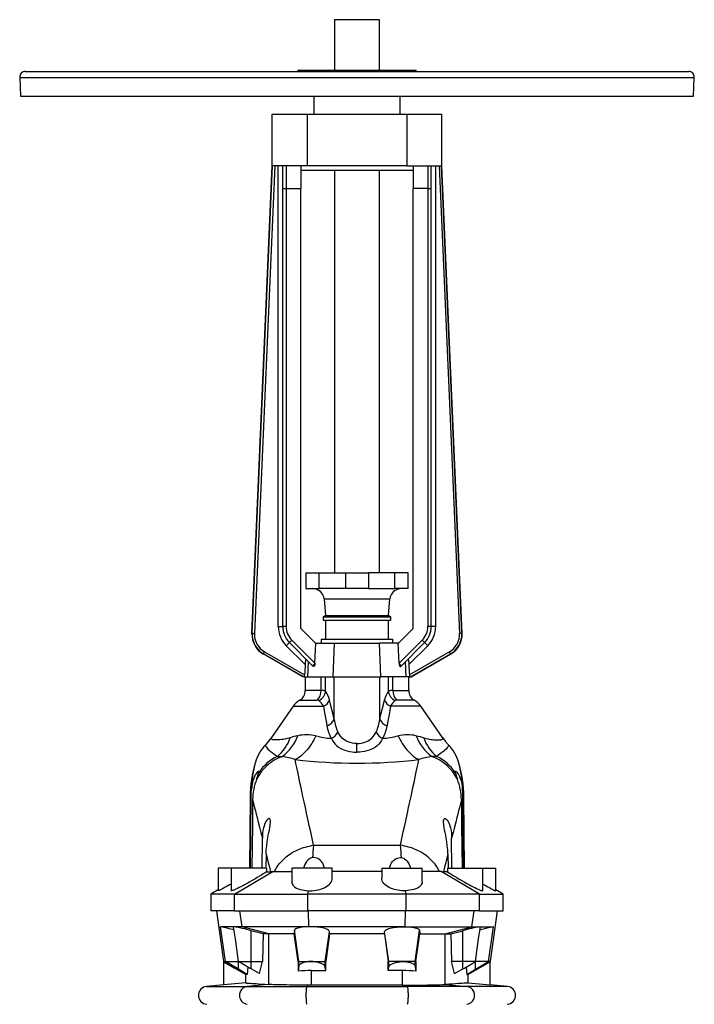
# Model space of a CAD drawing. Extents: x -10 to 1836, y -133 to 2090.
# Tile 4 of 5: x -10 to 590, y 1215 to 2090. Entities that reach past the tile are written whole.
import ezdxf

# ---------------------------------------------------------------- set-up
doc = ezdxf.new("R2010")
doc.units = 0
doc.layers.get('0').update_dxf_attribs({"linetype": 'CONTINUOUS'})

msp = doc.modelspace()

# ---------------------------------------------------------------- linework, layer by layer
at = {"color": 7, "linetype": 'CONTINUOUS'}
for p, q in [((270.08, 2090.31), (270.08, 2045.31)), ((290.08, 2090.31), (270.08, 2090.31)), ((310.08, 2090.31), (290.08, 2090.31)), ((310.08, 2045.31), (310.08, 2090.31)), ((-9.91, 2039.05), (-9.04, 2022.31)), ((-9.91, 2039.05), (20.4, 2039.05)), ((-4.92, 2044.31), (24.89, 2044.31)), ((20.4, 2039.05), (590.07, 2039.05)), ((24.89, 2044.31), (585.08, 2044.31)), ((237.58, 2045.31), (237.58, 2044.31)), ((237.58, 2045.31), (313.08, 2045.31)), ((313.08, 2045.31), (342.58, 2045.31)), ((342.58, 2044.31), (342.58, 2045.31)), ((589.2, 2022.31), (590.07, 2039.05)), ((-9.04, 2022.31), (21.19, 2022.31)), ((21.19, 2022.31), (589.2, 2022.31)), ((251.58, 2022.31), (251.58, 2006.31)), ((328.58, 2006.31), (328.58, 2022.31)), ((214.58, 1960.31), (214.58, 2006.31)), ((214.58, 2006.31), (245.85, 2006.31)), ((245.85, 2006.31), (245.85, 1960.31)), ((245.85, 2006.31), (334.31, 2006.31)), ((334.31, 2006.31), (334.31, 1960.31)), ((334.31, 2006.31), (365.58, 2006.31)), ((365.58, 1960.31), (365.58, 2006.31)), ((196.63, 1544.9), (214.77, 1960.31)), ((196.88, 1545.04), (215.01, 1960.31)), ((217.01, 1960.31), (198.88, 1544.95)), ((245.85, 1960.31), (214.58, 1960.31)), ((220.08, 1550.97), (220.08, 1960.31)), ((224.08, 1940.53), (224.08, 1960.31)), ((227.08, 1960.31), (227.08, 1940.31)), ((240.08, 1960.31), (240.08, 1940.31)), ((334.31, 1960.31), (245.85, 1960.31)), ((334.31, 1960.31), (365.58, 1960.31)), ((340.08, 1960.31), (340.08, 1940.31)), ((353.08, 1960.31), (353.08, 1940.31)), ((356.08, 1940.53), (356.08, 1960.31)), ((360.08, 1550.97), (360.08, 1960.31)), ((363.15, 1960.31), (381.28, 1544.95)), ((383.28, 1545.04), (365.15, 1960.31)), ((383.53, 1544.9), (365.4, 1960.31)), ((340.08, 1956.31), (240.08, 1956.31)), ((270.08, 1956.31), (270.08, 1598.71)), ((310.08, 1598.71), (310.08, 1956.31)), ((224.08, 1550.97), (224.08, 1940.53)), ((227.08, 1940.31), (240.08, 1940.31)), ((227.08, 1940.31), (227.08, 1550.97)), ((240.08, 1549.31), (240.08, 1940.31)), ((353.08, 1940.31), (340.08, 1940.31)), ((340.08, 1549.31), (340.08, 1940.31)), ((353.08, 1940.31), (353.08, 1550.97)), ((356.08, 1550.97), (356.08, 1940.53)), ((244.58, 1598.71), (244.58, 1584.71)), ((244.58, 1598.71), (256.32, 1598.71)), ((256.32, 1584.71), (256.32, 1598.71)), ((256.32, 1598.71), (279.77, 1598.71)), ((279.77, 1598.71), (279.77, 1584.71)), ((279.77, 1598.71), (300.39, 1598.71)), ((300.39, 1598.71), (300.39, 1584.71)), ((323.84, 1598.71), (300.39, 1598.71)), ((323.84, 1584.71), (323.84, 1598.71)), ((335.58, 1598.71), (323.84, 1598.71)), ((335.58, 1584.71), (335.58, 1598.71)), ((244.58, 1584.71), (256.32, 1584.71)), ((279.77, 1584.71), (256.32, 1584.71)), ((300.39, 1584.71), (279.77, 1584.71)), ((300.39, 1584.71), (323.84, 1584.71)), ((335.58, 1584.71), (323.84, 1584.71)), ((260.78, 1575.58), (262.08, 1560.71)), ((260.78, 1575.58), (319.38, 1575.58)), ((318.08, 1560.71), (319.38, 1575.58)), ((262.08, 1560.71), (260.08, 1559.55)), ((260.08, 1559.55), (260.08, 1556.81)), ((260.08, 1559.55), (290.08, 1559.55)), ((262.08, 1560.71), (290.08, 1560.71)), ((290.08, 1560.71), (318.08, 1560.71)), ((290.08, 1559.55), (320.08, 1559.55)), ((320.08, 1559.55), (318.08, 1560.71)), ((320.08, 1556.81), (320.08, 1559.55)), ((220.08, 1550.97), (224.08, 1550.97)), ((253.08, 1536.31), (240.08, 1549.31)), ((260.08, 1556.81), (290.08, 1556.81)), ((262.13, 1556.81), (262.13, 1539.81)), ((290.08, 1556.81), (320.08, 1556.81)), ((318.03, 1539.81), (318.03, 1556.81)), ((327.08, 1536.31), (340.08, 1549.31)), ((360.08, 1550.97), (356.08, 1550.97)), ((196.63, 1544.9), (196.88, 1545.04)), ((383.53, 1544.9), (383.28, 1545.04)), ((243.92, 1517.18), (227.11, 1534)), ((250.55, 1516.21), (229.94, 1536.83)), ((232.06, 1538.95), (252.6, 1518.41)), ((252.6, 1518.41), (253.43, 1536.31)), ((253.43, 1536.31), (253.08, 1536.31)), ((253.43, 1536.31), (270.1, 1536.31)), ((258.08, 1539.81), (258.08, 1536.31)), ((258.08, 1539.81), (290.08, 1539.81)), ((268.89, 1506.31), (270.1, 1536.31)), ((270.1, 1536.31), (310.06, 1536.31)), ((290.08, 1539.81), (322.08, 1539.81)), ((326.73, 1536.31), (310.06, 1536.31)), ((311.27, 1506.31), (310.06, 1536.31)), ((322.08, 1536.31), (322.08, 1539.81)), ((327.56, 1518.41), (326.73, 1536.31)), ((326.73, 1536.31), (327.08, 1536.31)), ((348.1, 1538.95), (327.56, 1518.41)), ((329.61, 1516.21), (350.22, 1536.83)), ((336.24, 1517.18), (353.05, 1534)), ((206.86, 1526.86), (206.6, 1526.72)), ((241.95, 1506.31), (206.6, 1526.72)), ((242.45, 1506.31), (206.86, 1526.86)), ((207.86, 1528.59), (243.52, 1508)), ((372.3, 1528.59), (336.64, 1508)), ((337.72, 1506.31), (373.3, 1526.86)), ((338.21, 1506.31), (373.56, 1526.72)), ((373.3, 1526.86), (373.56, 1526.72)), ((246.32, 1506.31), (246.87, 1519.9)), ((333.84, 1506.31), (333.29, 1519.9)), ((242.45, 1506.31), (241.95, 1506.31)), ((243.3, 1506.31), (242.45, 1506.31)), ((243.3, 1506.31), (246.32, 1506.31)), ((244.08, 1506.31), (244.08, 1494.2)), ((246.32, 1506.31), (268.89, 1506.31)), ((258.11, 1494.2), (258.11, 1506.31)), ((262.17, 1493.72), (262.17, 1506.31)), ((268.89, 1506.31), (311.27, 1506.31)), ((269.8, 1468.5), (269.8, 1506.31)), ((310.36, 1468.5), (310.36, 1506.31)), ((333.84, 1506.31), (311.27, 1506.31)), ((317.99, 1493.72), (317.99, 1506.31)), ((322.05, 1494.2), (322.05, 1506.31)), ((336.86, 1506.31), (333.84, 1506.31)), ((336.08, 1494.2), (336.08, 1506.31)), ((336.86, 1506.31), (337.72, 1506.31)), ((337.72, 1506.31), (338.21, 1506.31)), ((258.11, 1494.2), (244.08, 1494.2)), ((322.05, 1494.2), (336.08, 1494.2)), ((233.41, 1480.21), (213.93, 1452.39)), ((233.41, 1480.21), (260.19, 1480.21)), ((239.22, 1485.61), (254.73, 1485.61)), ((346.75, 1480.21), (319.97, 1480.21)), ((340.95, 1485.61), (325.44, 1485.61)), ((366.23, 1452.39), (346.75, 1480.21)), ((290.08, 1439.41), (290.08, 1447.1)), ((194.96, 1399.27), (194.41, 1336.31)), ((194.96, 1399.27), (195.92, 1399.27)), ((195.44, 1336.31), (195.92, 1399.27)), ((384.72, 1336.31), (384.24, 1399.27)), ((385.2, 1399.27), (384.24, 1399.27)), ((385.75, 1336.31), (385.2, 1399.27)), ((205.77, 1336.31), (205.89, 1362.87)), ((251.44, 1356.65), (328.72, 1356.65)), ((374.39, 1336.31), (374.27, 1362.87)), ((209.3, 1349.19), (209.13, 1336.31)), ((370.86, 1349.19), (371.03, 1336.31)), ((166.58, 1336.31), (166.58, 1316.15)), ((178.08, 1336.31), (166.58, 1336.31)), ((178.08, 1336.31), (178.08, 1316.26)), ((209.57, 1336.31), (178.08, 1336.31)), ((181.1, 1313.31), (215.15, 1333.33)), ((209.57, 1336.31), (209.54, 1333.12)), ((209.54, 1333.12), (213.16, 1333.12)), ((232.08, 1336.31), (232.08, 1324.16)), ((268.08, 1336.31), (232.08, 1336.31)), ((268.08, 1327.41), (268.08, 1336.31)), ((312.08, 1333.47), (268.08, 1333.47)), ((312.08, 1336.31), (312.08, 1327.41)), ((312.08, 1336.31), (348.08, 1336.31)), ((348.08, 1324.16), (348.08, 1336.31)), ((399.06, 1313.31), (365.01, 1333.33)), ((370.62, 1333.12), (367, 1333.12)), ((370.59, 1336.31), (370.62, 1333.12)), ((370.59, 1336.31), (402.08, 1336.31)), ((402.08, 1316.26), (402.08, 1336.31)), ((402.08, 1336.31), (413.58, 1336.31)), ((413.58, 1316.15), (413.58, 1336.31)), ((166.58, 1317.06), (160.08, 1313.31)), ((160.08, 1313.31), (160.08, 1298.31)), ((181.1, 1313.31), (160.08, 1313.31)), ((181.1, 1313.31), (246.5, 1313.31)), ((181.1, 1298.31), (181.1, 1313.31)), ((246.5, 1313.31), (247.01, 1316.28)), ((333.66, 1313.31), (246.5, 1313.31)), ((246.5, 1298.31), (246.5, 1313.31)), ((333.66, 1313.31), (333.15, 1316.28)), ((399.06, 1313.31), (333.66, 1313.31)), ((333.66, 1298.31), (333.66, 1313.31)), ((399.06, 1313.31), (420.08, 1313.31)), ((399.06, 1298.31), (399.06, 1313.31)), ((420.08, 1313.31), (413.58, 1317.06)), ((420.08, 1298.31), (420.08, 1313.31)), ((181.1, 1298.31), (160.08, 1298.31)), ((165.08, 1298.31), (171.4, 1253.31)), ((181.1, 1298.31), (246.5, 1298.31)), ((187.94, 1284.31), (186.01, 1298.31)), ((333.66, 1298.31), (246.5, 1298.31)), ((247.19, 1284.31), (246.99, 1298.31)), ((332.98, 1284.31), (333.17, 1298.31)), ((399.06, 1298.31), (333.66, 1298.31)), ((392.22, 1284.31), (394.15, 1298.31)), ((399.06, 1298.31), (420.08, 1298.31)), ((408.76, 1253.31), (415.08, 1298.31)), ((187.94, 1284.31), (168.65, 1284.31)), ((173, 1253.31), (168.65, 1284.31)), ((247.19, 1284.31), (187.94, 1284.31)), ((211.54, 1277.87), (187.94, 1284.31)), ((206.71, 1277.87), (196.08, 1280.7)), ((196.08, 1253.31), (196.08, 1280.7)), ((206.71, 1277.87), (206.13, 1253.31)), ((211.54, 1277.87), (206.71, 1277.87)), ((234.2, 1277.87), (211.54, 1277.87)), ((211.54, 1232.96), (211.54, 1277.87)), ((234.44, 1281.12), (234.2, 1277.87)), ((238.34, 1253.31), (234.44, 1281.12)), ((332.98, 1284.31), (247.19, 1284.31)), ((247.19, 1284.29), (247.19, 1284.31)), ((261.82, 1253.31), (265.55, 1279.89)), ((265.66, 1277.87), (262.22, 1253.31)), ((265.66, 1277.87), (265.55, 1279.89)), ((314.5, 1277.87), (265.66, 1277.87)), ((314.5, 1277.87), (314.61, 1279.89)), ((314.5, 1277.87), (317.94, 1253.31)), ((318.34, 1253.31), (314.61, 1279.89)), ((332.97, 1284.29), (332.98, 1284.31)), ((332.98, 1284.31), (392.22, 1284.31)), ((341.82, 1253.31), (345.72, 1281.12)), ((345.72, 1281.12), (345.96, 1277.87)), ((345.96, 1277.87), (368.62, 1277.87)), ((368.62, 1277.87), (392.22, 1284.31)), ((368.62, 1277.87), (373.46, 1277.87)), ((368.62, 1232.96), (368.62, 1277.87)), ((373.46, 1277.87), (384.08, 1280.7)), ((373.46, 1277.87), (374.03, 1253.31)), ((384.08, 1253.31), (384.08, 1280.7)), ((392.22, 1284.31), (411.51, 1284.31)), ((407.16, 1253.31), (411.51, 1284.31)), ((171.4, 1253.31), (171.57, 1253.21)), ((171.4, 1253.31), (173, 1253.31)), ((171.58, 1232.6), (171.58, 1253.23)), ((173, 1253.31), (184.72, 1253.31)), ((184.58, 1246.62), (173, 1253.31)), ((184.72, 1253.31), (196.08, 1253.31)), ((196.08, 1253.31), (206.13, 1253.31)), ((196.08, 1246.75), (196.08, 1253.31)), ((203.24, 1242.62), (206.13, 1253.31)), ((237.74, 1253.31), (238.34, 1253.31)), ((237.74, 1253.31), (237.74, 1244.66)), ((238.34, 1253.31), (248.96, 1253.31)), ((238.34, 1249.26), (238.34, 1253.31)), ((248.96, 1253.31), (261.82, 1253.31)), ((261.82, 1253.31), (262.22, 1253.31)), ((261.82, 1248.36), (261.82, 1253.31)), ((262.22, 1245.3), (262.22, 1253.31)), ((318.34, 1253.31), (317.94, 1253.31)), ((317.94, 1245.3), (317.94, 1253.31)), ((331.2, 1253.31), (318.34, 1253.31)), ((318.34, 1248.36), (318.34, 1253.31)), ((341.82, 1253.31), (331.2, 1253.31)), ((342.42, 1253.31), (341.82, 1253.31)), ((341.82, 1249.26), (341.82, 1253.31)), ((342.42, 1253.31), (342.42, 1244.66)), ((376.92, 1242.62), (374.03, 1253.31)), ((384.08, 1253.31), (374.03, 1253.31)), ((395.44, 1253.31), (384.08, 1253.31)), ((384.08, 1246.75), (384.08, 1253.31)), ((407.16, 1253.31), (395.44, 1253.31)), ((395.58, 1246.62), (407.16, 1253.31)), ((408.76, 1253.31), (407.16, 1253.31)), ((408.58, 1232.6), (408.58, 1253.23)), ((408.59, 1253.21), (408.76, 1253.31)), ((192.27, 1241.95), (184.58, 1246.62)), ((192.86, 1248.61), (192.27, 1241.95)), ((203.24, 1242.62), (196.08, 1246.75)), ((238.34, 1249.26), (237.74, 1244.66)), ((249.54, 1232.31), (249.54, 1245.37)), ((262.22, 1245.3), (261.82, 1248.36)), ((317.94, 1245.3), (318.34, 1248.36)), ((330.62, 1232.31), (330.62, 1245.37)), ((341.82, 1249.26), (342.42, 1244.66)), ((376.92, 1242.62), (384.08, 1246.75)), ((387.3, 1248.61), (387.89, 1241.95)), ((387.89, 1241.95), (395.58, 1246.62)), ((191.12, 1234.31), (171.58, 1232.6)), ((192.27, 1241.95), (191.12, 1241.95)), ((191.12, 1234.31), (191.12, 1241.95)), ((387.89, 1241.95), (389.04, 1241.95)), ((389.04, 1234.31), (389.04, 1241.95)), ((389.04, 1234.31), (408.58, 1232.6)), ((171.58, 1232.61), (156.38, 1231.28)), ((156.38, 1231.28), (192.48, 1231.28)), ((211.07, 1233), (192.48, 1231.28)), ((192.48, 1231.28), (245.43, 1231.28)), ((211.54, 1232.96), (211.07, 1233)), ((246.64, 1232.32), (245.43, 1231.28)), ((245.43, 1231.28), (334.73, 1231.28)), ((249.54, 1232.31), (246.64, 1232.32)), ((330.62, 1232.31), (333.52, 1232.32)), ((333.52, 1232.32), (334.73, 1231.28)), ((387.68, 1231.28), (334.73, 1231.28)), ((368.62, 1232.96), (369.09, 1233)), ((369.09, 1233), (387.68, 1231.28)), ((423.78, 1231.28), (387.68, 1231.28)), ((423.78, 1231.28), (408.58, 1232.61))]:
    msp.add_line(p, q, dxfattribs=at)
for points in [[(196.88, 1545.04), (196.93, 1545.04), (197.05, 1545.03), (197.24, 1545.02), (197.49, 1545.01), (197.79, 1545), (198.13, 1544.99), (198.5, 1544.97), (198.88, 1544.95)], [(383.28, 1545.04), (383.23, 1545.04), (383.11, 1545.03), (382.92, 1545.02), (382.67, 1545.01), (382.37, 1545), (382.03, 1544.99), (381.66, 1544.97), (381.28, 1544.95)], [(227.11, 1534), (227.55, 1534.44), (227.98, 1534.87), (228.39, 1535.28), (228.77, 1535.66), (229.11, 1536), (229.4, 1536.29), (229.63, 1536.52), (229.8, 1536.69), (229.9, 1536.79), (229.94, 1536.83)], [(353.05, 1534), (352.61, 1534.44), (352.18, 1534.87), (351.77, 1535.28), (351.39, 1535.66), (351.05, 1536), (350.76, 1536.29), (350.53, 1536.52), (350.36, 1536.69), (350.26, 1536.79), (350.22, 1536.83)], [(206.86, 1526.86), (206.88, 1526.9), (206.94, 1527.01), (207.04, 1527.17), (207.16, 1527.39), (207.31, 1527.65), (207.48, 1527.94), (207.67, 1528.26), (207.86, 1528.59)], [(373.3, 1526.86), (373.28, 1526.9), (373.22, 1527.01), (373.12, 1527.17), (373, 1527.39), (372.85, 1527.65), (372.68, 1527.94), (372.5, 1528.26), (372.3, 1528.59)], [(243.92, 1517.18), (243.61, 1510.12), (243.52, 1508)], [(245.09, 1521.67), (244.97, 1521.76), (244.84, 1521.77), (244.72, 1521.7), (244.6, 1521.54), (244.4, 1521.05), (244.29, 1520.59), (244.19, 1520.07), (244.08, 1519.28), (244, 1518.45), (243.92, 1517.18)], [(251.19, 1515.57), (250.98, 1515.78), (250.77, 1516), (250.55, 1516.21)], [(252.6, 1518.26), (252.54, 1517.64), (252.45, 1517.04), (252.35, 1516.61), (252.23, 1516.22), (251.98, 1515.71), (251.68, 1515.43), (251.4, 1515.43), (251.19, 1515.57)], [(252.6, 1518.41), (252.6, 1518.33), (252.6, 1518.26)], [(327.56, 1518.41), (327.56, 1518.33), (327.57, 1518.26)], [(327.57, 1518.26), (327.62, 1517.64), (327.71, 1517.04), (327.81, 1516.61), (327.93, 1516.22), (328.18, 1515.71), (328.48, 1515.43), (328.76, 1515.43), (328.97, 1515.57)], [(328.97, 1515.57), (329.18, 1515.78), (329.39, 1516), (329.61, 1516.21)], [(335.07, 1521.67), (335.19, 1521.76), (335.32, 1521.77), (335.44, 1521.7), (335.56, 1521.54), (335.76, 1521.05), (335.87, 1520.59), (335.97, 1520.07), (336.08, 1519.28), (336.16, 1518.45), (336.24, 1517.18)], [(336.24, 1517.18), (336.55, 1510.12), (336.64, 1508)], [(260.19, 1480.21), (260.86, 1476.57), (261.53, 1472.87), (262.86, 1465.36), (263.32, 1462.77)], [(269.8, 1468.5), (268.76, 1472.96), (267.71, 1477.36), (266.63, 1481.7), (265.53, 1485.94)], [(310.36, 1468.5), (311.4, 1472.96), (312.46, 1477.36), (313.53, 1481.7), (314.63, 1485.94)], [(319.97, 1480.21), (319.3, 1476.57), (318.64, 1472.87), (317.3, 1465.36), (316.84, 1462.77)], [(237.37, 1454.06), (234.03, 1453.28), (230.74, 1452.23)], [(253.59, 1453.85), (252.71, 1452.1), (251.79, 1450.4), (250.85, 1448.75), (249.87, 1447.17), (248.87, 1445.64), (247.83, 1444.18), (246.77, 1442.79), (245.69, 1441.46), (244.59, 1440.2), (243.46, 1439.01), (242.32, 1437.9), (241.16, 1436.86), (239.99, 1435.9), (238.8, 1435.01), (237.6, 1434.21), (236.39, 1433.49), (235.17, 1432.85)], [(290.08, 1447.1), (288.26, 1447.17), (286.16, 1447.43), (284.13, 1447.88), (282.21, 1448.52), (280.71, 1449.18), (279.31, 1449.97), (278.02, 1450.87), (276.85, 1451.87), (275.36, 1453.49), (274.1, 1455.3), (273.06, 1457.25)], [(290.08, 1447.1), (291.9, 1447.17), (294, 1447.43), (296.03, 1447.88), (297.95, 1448.52), (299.45, 1449.18), (300.85, 1449.97), (302.14, 1450.87), (303.32, 1451.87), (304.8, 1453.49), (306.06, 1455.3), (307.1, 1457.25)], [(326.57, 1453.85), (327.45, 1452.1), (328.37, 1450.4), (329.31, 1448.75), (330.29, 1447.17), (331.3, 1445.64), (332.33, 1444.18), (333.39, 1442.79), (334.47, 1441.46), (335.57, 1440.2), (336.7, 1439.01), (337.84, 1437.9), (339, 1436.86), (340.18, 1435.9), (341.36, 1435.01), (342.56, 1434.21), (343.77, 1433.49), (344.99, 1432.85)], [(342.79, 1454.06), (346.13, 1453.28), (349.42, 1452.23)], [(208.88, 1446.18), (208.78, 1445.75), (208.85, 1445.22), (209.1, 1444.57), (209.52, 1443.84), (210.13, 1443.01), (210.92, 1442.11), (211.87, 1441.16), (212.97, 1440.19), (214.51, 1438.97), (216.16, 1437.78), (217.29, 1437.01), (218.36, 1436.28), (219.26, 1435.59)], [(213.93, 1452.39), (211.52, 1449.2), (208.88, 1446.18)], [(230.74, 1452.23), (229.42, 1451.8), (228.16, 1451.47), (226.93, 1451.2), (225.76, 1450.98), (224.28, 1450.74), (222.9, 1450.56), (221.6, 1450.43), (220.4, 1450.35), (218.85, 1450.29), (217.5, 1450.3), (216.35, 1450.37), (215.37, 1450.5), (214.6, 1450.7), (214.05, 1450.96), (213.76, 1451.24), (213.64, 1451.57), (213.69, 1451.95), (213.93, 1452.39)], [(267.38, 1451.51), (268.27, 1449.72), (269.34, 1448.04), (270.6, 1446.49), (272.03, 1445.08), (273.71, 1443.78), (275.58, 1442.64), (277.64, 1441.67), (279.19, 1441.09), (281.31, 1440.46), (283.55, 1439.98), (285.86, 1439.64), (287.55, 1439.49), (290.08, 1439.41)], [(312.78, 1451.51), (311.89, 1449.72), (310.82, 1448.04), (309.57, 1446.49), (308.13, 1445.08), (306.45, 1443.78), (304.58, 1442.64), (302.52, 1441.67), (300.97, 1441.09), (298.85, 1440.46), (296.61, 1439.98), (294.3, 1439.64), (292.61, 1439.49), (290.08, 1439.41)], [(349.42, 1452.23), (350.74, 1451.8), (352, 1451.47), (353.23, 1451.2), (354.4, 1450.98), (355.88, 1450.74), (357.26, 1450.56), (358.56, 1450.43), (359.76, 1450.35), (361.31, 1450.29), (362.66, 1450.3), (363.81, 1450.37), (364.8, 1450.5), (365.56, 1450.7), (366.11, 1450.96), (366.4, 1451.24), (366.52, 1451.57), (366.47, 1451.95), (366.23, 1452.39)], [(371.28, 1446.18), (371.38, 1445.75), (371.31, 1445.22), (371.06, 1444.57), (370.64, 1443.84), (370.03, 1443.01), (369.24, 1442.11), (368.29, 1441.16), (367.19, 1440.19), (365.65, 1438.97), (364, 1437.78), (362.87, 1437.01), (361.8, 1436.28), (360.91, 1435.59)], [(366.23, 1452.39), (368.64, 1449.2), (371.28, 1446.18)], [(219.26, 1435.59), (221.42, 1435.57), (223.66, 1435.42)], [(360.91, 1435.59), (358.74, 1435.57), (356.5, 1435.42)], [(251.44, 1356.65), (250.15, 1362.73), (248.9, 1368.64), (247.66, 1374.36), (246.46, 1379.88), (245.29, 1385.22), (244.16, 1390.36), (243.07, 1395.3), (242.02, 1400.04), (240.98, 1404.76), (240, 1409.25), (239.07, 1413.52), (238.21, 1417.57), (237.32, 1421.82), (236.51, 1425.78), (235.8, 1429.46), (235.17, 1432.85)], [(328.72, 1356.65), (330.01, 1362.73), (331.27, 1368.64), (332.5, 1374.36), (333.7, 1379.88), (334.87, 1385.22), (336, 1390.36), (337.09, 1395.3), (338.14, 1400.04), (339.18, 1404.76), (340.16, 1409.25), (341.09, 1413.52), (341.95, 1417.57), (342.84, 1421.82), (343.65, 1425.78), (344.36, 1429.46), (344.99, 1432.85)], [(202.74, 1421.25), (202.81, 1421.82), (202.76, 1422.23), (202.56, 1422.42), (202.2, 1422.37), (201.75, 1422.08), (201.19, 1421.53), (200.64, 1420.84), (200.07, 1419.98), (199.66, 1419.28), (199.27, 1418.53), (198.88, 1417.7), (198.52, 1416.84), (198, 1415.45), (197.55, 1414.01), (197.15, 1412.49), (196.81, 1410.93), (196.45, 1408.7), (196.21, 1406.43)], [(377.42, 1421.25), (377.35, 1421.82), (377.4, 1422.23), (377.6, 1422.42), (377.96, 1422.37), (378.41, 1422.08), (378.98, 1421.53), (379.52, 1420.84), (380.09, 1419.98), (380.5, 1419.28), (380.89, 1418.53), (381.28, 1417.7), (381.64, 1416.84), (382.16, 1415.45), (382.61, 1414.01), (383.01, 1412.49), (383.35, 1410.93), (383.71, 1408.7), (383.95, 1406.43)], [(195.92, 1399.27), (196.01, 1402.85), (196.21, 1406.43)], [(384.24, 1399.27), (384.15, 1402.85), (383.95, 1406.43)], [(197.25, 1397.26), (197.02, 1374.48), (196.62, 1336.31)], [(197.25, 1397.26), (197.79, 1395.03), (198.37, 1392.62), (199.01, 1390.05), (199.7, 1387.29), (200.43, 1384.36), (201.22, 1381.26), (202.29, 1377.07), (203.42, 1372.62), (204.62, 1367.88), (205.89, 1362.87)], [(382.91, 1397.26), (382.38, 1395.03), (381.79, 1392.62), (381.16, 1390.05), (380.47, 1387.29), (379.73, 1384.36), (378.94, 1381.26), (377.88, 1377.07), (376.74, 1372.62), (375.54, 1367.88), (374.27, 1362.87)], [(382.91, 1397.26), (383.15, 1374.48), (383.54, 1336.31)], [(209.3, 1349.19), (209.44, 1352.73), (209.75, 1356.27), (210.2, 1359.77), (210.76, 1363.19), (211.21, 1365.58), (211.67, 1367.93), (212.12, 1370.2), (212.54, 1372.38), (212.79, 1373.87), (212.99, 1375.29), (213.12, 1376.62), (213.15, 1377.55), (213.12, 1378.39), (213, 1379.13), (212.79, 1379.71), (212.49, 1380.14), (212.15, 1380.33), (211.75, 1380.36), (211.28, 1380.2), (210.78, 1379.87), (210.3, 1379.42), (209.83, 1378.86), (209.14, 1377.81), (208.51, 1376.62), (207.9, 1375.17), (207.38, 1373.63), (206.94, 1372.05), (206.47, 1369.8), (206.15, 1367.51), (205.96, 1365.19), (205.89, 1362.87)], [(370.86, 1349.19), (370.72, 1352.73), (370.41, 1356.27), (369.96, 1359.77), (369.4, 1363.19), (368.95, 1365.58), (368.49, 1367.93), (368.04, 1370.2), (367.62, 1372.38), (367.37, 1373.87), (367.17, 1375.29), (367.04, 1376.62), (367.01, 1377.55), (367.04, 1378.39), (367.16, 1379.13), (367.37, 1379.71), (367.67, 1380.14), (368.01, 1380.33), (368.41, 1380.36), (368.88, 1380.2), (369.38, 1379.87), (369.86, 1379.42), (370.33, 1378.86), (371.02, 1377.81), (371.65, 1376.62), (372.26, 1375.17), (372.79, 1373.63), (373.22, 1372.05), (373.69, 1369.8), (374.01, 1367.51), (374.2, 1365.19), (374.27, 1362.87)], [(216.83, 1333.48), (217.5, 1334.86), (218.25, 1336.22), (219.07, 1337.56), (219.97, 1338.87), (220.95, 1340.16), (221.99, 1341.42), (223.1, 1342.65), (224.27, 1343.84), (225.51, 1344.99), (226.81, 1346.1), (228.17, 1347.18), (229.58, 1348.2), (231.05, 1349.18), (232.56, 1350.11), (234.12, 1350.99), (235.72, 1351.82), (237.36, 1352.59), (239.03, 1353.31), (240.74, 1353.97), (242.47, 1354.57), (244.23, 1355.11), (246.01, 1355.59), (247.81, 1356.01), (249.62, 1356.36), (251.44, 1356.65)], [(363.34, 1333.48), (362.66, 1334.86), (361.91, 1336.22), (361.09, 1337.56), (360.19, 1338.87), (359.22, 1340.16), (358.17, 1341.42), (357.06, 1342.65), (355.89, 1343.84), (354.65, 1344.99), (353.35, 1346.1), (351.99, 1347.18), (350.58, 1348.2), (349.11, 1349.18), (347.6, 1350.11), (346.04, 1350.99), (344.44, 1351.82), (342.8, 1352.59), (341.13, 1353.31), (339.42, 1353.97), (337.69, 1354.57), (335.93, 1355.11), (334.15, 1355.59), (332.35, 1356.01), (330.54, 1356.36), (328.72, 1356.65)], [(209.3, 1349.19), (210.24, 1345.34), (211.2, 1341.37), (212.17, 1337.3), (213.16, 1333.12)], [(370.86, 1349.19), (369.92, 1345.34), (368.96, 1341.37), (367.99, 1337.3), (367, 1333.12)], [(250.56, 1345.67), (249.48, 1345.43), (248.57, 1345.07), (247.72, 1344.58), (246.51, 1343.63), (245.47, 1342.5), (244.51, 1341.14), (243.72, 1339.68), (243.07, 1338.15), (242.46, 1336.31)], [(261.13, 1336.31), (260.58, 1338.12), (259.87, 1339.85), (259.25, 1341.01), (258.52, 1342.1), (257.67, 1343.09), (256.56, 1344.07), (255.29, 1344.86), (254.12, 1345.35), (252.86, 1345.64), (251.71, 1345.73), (250.56, 1345.67)], [(319.04, 1336.31), (319.58, 1338.12), (320.29, 1339.85), (320.91, 1341.01), (321.64, 1342.1), (322.49, 1343.09), (323.6, 1344.07), (324.87, 1344.86), (326.05, 1345.35), (327.3, 1345.64), (328.45, 1345.73), (329.6, 1345.67)], [(329.6, 1345.67), (330.68, 1345.43), (331.59, 1345.07), (332.44, 1344.58), (333.65, 1343.63), (334.69, 1342.5), (335.65, 1341.14), (336.44, 1339.68), (337.1, 1338.15), (337.7, 1336.31)], [(209.54, 1333.12), (208.29, 1332.28), (206.74, 1331.28), (205.08, 1330.23), (203.34, 1329.15), (201.28, 1327.91), (199.15, 1326.65), (196.98, 1325.39), (194.65, 1324.06), (192.32, 1322.77), (190.03, 1321.53), (188.41, 1320.67), (186.84, 1319.85), (185.34, 1319.09), (183.93, 1318.4), (182.42, 1317.68), (181.08, 1317.08), (179.95, 1316.62), (179.19, 1316.34), (178.61, 1316.18), (178.24, 1316.13), (178.09, 1316.2), (178.1, 1316.26)], [(215.15, 1333.33), (214.06, 1333.17), (213.16, 1333.12)], [(215.15, 1333.33), (215.95, 1333.44), (216.83, 1333.48)], [(216.83, 1333.48), (217.5, 1333.49), (218.26, 1333.49), (219.12, 1333.49), (220.06, 1333.5), (221.83, 1333.5), (223.83, 1333.5), (226.1, 1333.5), (228.57, 1333.5), (231.04, 1333.5), (232.08, 1333.5)], [(363.34, 1333.48), (362.66, 1333.49), (361.9, 1333.49), (361.04, 1333.49), (360.1, 1333.5), (358.33, 1333.5), (356.33, 1333.5), (354.06, 1333.5), (351.59, 1333.5), (349.12, 1333.5), (348.08, 1333.5)], [(365.01, 1333.33), (364.21, 1333.44), (363.34, 1333.48)], [(365.01, 1333.33), (366.11, 1333.17), (367, 1333.12)], [(370.62, 1333.12), (371.87, 1332.28), (373.42, 1331.28), (375.08, 1330.23), (376.83, 1329.15), (378.88, 1327.91), (381.01, 1326.65), (383.18, 1325.39), (385.51, 1324.06), (387.85, 1322.77), (390.13, 1321.53), (391.75, 1320.67), (393.32, 1319.85), (394.82, 1319.09), (396.23, 1318.4), (397.74, 1317.68), (399.08, 1317.08), (400.21, 1316.62), (400.97, 1316.34), (401.55, 1316.18), (401.92, 1316.13), (402.07, 1316.2), (402.06, 1316.26)], [(178.08, 1322.22), (176.75, 1321.47), (175.21, 1320.62), (173.74, 1319.81), (172.35, 1319.05), (171.08, 1318.37), (169.75, 1317.66), (168.6, 1317.07), (167.7, 1316.61), (167.12, 1316.34), (166.75, 1316.19), (166.59, 1316.16), (166.6, 1316.18)], [(232.11, 1324.16), (232.1, 1323.76), (232.26, 1322.86), (232.59, 1321.99), (233.1, 1321.16), (233.79, 1320.38), (234.87, 1319.5), (236.21, 1318.69), (237.78, 1317.99), (239.39, 1317.45), (241.17, 1317), (243.08, 1316.65), (245.01, 1316.42), (247.01, 1316.28)], [(247.01, 1316.28), (248.63, 1316.25), (250.26, 1316.31), (251.89, 1316.44), (253.65, 1316.68), (255.37, 1317.02), (257.02, 1317.43), (258.63, 1317.94), (260.14, 1318.53), (261.53, 1319.19), (262.93, 1319.97), (264.17, 1320.83), (265.24, 1321.73), (266.25, 1322.79), (267.04, 1323.9), (267.61, 1325.04), (267.98, 1326.32), (268.06, 1327.41)], [(333.15, 1316.28), (331.53, 1316.25), (329.9, 1316.31), (328.27, 1316.44), (326.51, 1316.68), (324.79, 1317.02), (323.14, 1317.43), (321.53, 1317.94), (320.02, 1318.53), (318.63, 1319.19), (317.23, 1319.97), (315.99, 1320.83), (314.92, 1321.73), (313.91, 1322.79), (313.12, 1323.9), (312.55, 1325.04), (312.18, 1326.32), (312.1, 1327.41)], [(348.05, 1324.16), (348.06, 1323.76), (347.9, 1322.86), (347.57, 1321.99), (347.06, 1321.16), (346.38, 1320.38), (345.3, 1319.5), (343.96, 1318.69), (342.38, 1317.99), (340.77, 1317.45), (338.99, 1317), (337.08, 1316.65), (335.15, 1316.42), (333.15, 1316.28)], [(402.08, 1322.22), (403.42, 1321.47), (404.95, 1320.62), (406.42, 1319.81), (407.81, 1319.05), (409.08, 1318.37), (410.42, 1317.66), (411.56, 1317.07), (412.46, 1316.61), (413.04, 1316.34), (413.41, 1316.19), (413.57, 1316.16), (413.56, 1316.18)], [(184.72, 1253.31), (181.9, 1273.41), (180.37, 1284.31)], [(237.74, 1253.31), (236.54, 1261.62), (235.36, 1269.81), (234.2, 1277.87)], [(247.19, 1284.29), (246.05, 1284.26), (244.92, 1284.2), (243.8, 1284.13), (242.72, 1284.04), (241.62, 1283.92), (240.58, 1283.78), (239.57, 1283.62), (238.64, 1283.44), (237.81, 1283.24), (237.05, 1283.03), (236.37, 1282.79), (235.79, 1282.54), (235.31, 1282.27), (234.94, 1281.99), (234.66, 1281.69), (234.49, 1281.37), (234.44, 1281.12)], [(265.55, 1279.89), (265.43, 1280.35), (265.11, 1280.81), (264.61, 1281.27), (263.89, 1281.72), (262.98, 1282.16), (261.89, 1282.57), (260.66, 1282.94), (259.27, 1283.27), (257.76, 1283.57), (256.18, 1283.81), (254.52, 1284.01), (252.8, 1284.16), (250.94, 1284.26), (249.06, 1284.3), (247.19, 1284.29)], [(314.61, 1279.89), (314.73, 1280.35), (315.05, 1280.81), (315.55, 1281.27), (316.27, 1281.72), (317.18, 1282.16), (318.27, 1282.57), (319.5, 1282.94), (320.89, 1283.27), (322.4, 1283.57), (323.98, 1283.81), (325.64, 1284.01), (327.36, 1284.16), (329.22, 1284.26), (331.1, 1284.3), (332.97, 1284.29)], [(332.97, 1284.29), (334.11, 1284.26), (335.24, 1284.2), (336.36, 1284.13), (337.44, 1284.04), (338.54, 1283.92), (339.58, 1283.78), (340.59, 1283.62), (341.52, 1283.44), (342.36, 1283.24), (343.11, 1283.03), (343.79, 1282.79), (344.37, 1282.54), (344.85, 1282.27), (345.22, 1281.99), (345.5, 1281.69), (345.67, 1281.37), (345.72, 1281.12)], [(342.42, 1253.31), (343.62, 1261.62), (344.8, 1269.81), (345.96, 1277.87)], [(395.44, 1253.31), (398.26, 1273.41), (399.79, 1284.31)], [(171.58, 1253.23), (180.97, 1247.81), (191.12, 1241.95)], [(184.58, 1246.62), (184.58, 1246.62), (184.58, 1246.62), (184.58, 1246.62), (184.58, 1246.62), (184.58, 1246.62), (184.58, 1246.62), (184.58, 1246.62), (184.59, 1246.62), (184.59, 1246.65), (184.6, 1246.75), (184.62, 1247.14), (184.66, 1248.7), (184.72, 1253.31)], [(196.08, 1246.75), (195.92, 1246.85), (195.57, 1247.05), (195.2, 1247.26), (193.7, 1248.13), (192.18, 1249), (188.46, 1251.15), (184.72, 1253.31)], [(248.96, 1253.31), (247.99, 1253.29), (247.03, 1253.24), (246.09, 1253.16), (245.18, 1253.05), (244.3, 1252.9), (243.47, 1252.72), (242.68, 1252.52), (241.94, 1252.28), (241.26, 1252.02), (240.64, 1251.74), (240.09, 1251.43), (239.6, 1251.11), (239.2, 1250.76), (238.86, 1250.4), (238.61, 1250.03), (238.43, 1249.65), (238.34, 1249.26)], [(261.82, 1248.36), (261.73, 1248.76), (261.55, 1249.16), (261.29, 1249.56), (260.94, 1249.95), (260.52, 1250.33), (260.03, 1250.7), (259.46, 1251.05), (258.83, 1251.38), (258.13, 1251.7), (257.37, 1251.99), (256.56, 1252.26), (255.71, 1252.5), (254.81, 1252.71), (253.88, 1252.89), (252.93, 1253.04), (251.95, 1253.16), (250.96, 1253.24), (249.96, 1253.29), (248.96, 1253.31)], [(318.34, 1248.36), (318.44, 1248.76), (318.61, 1249.16), (318.87, 1249.56), (319.22, 1249.95), (319.64, 1250.33), (320.13, 1250.7), (320.7, 1251.05), (321.33, 1251.38), (322.03, 1251.7), (322.79, 1251.99), (323.6, 1252.26), (324.45, 1252.5), (325.35, 1252.71), (326.28, 1252.89), (327.23, 1253.04), (328.21, 1253.16), (329.2, 1253.24), (330.2, 1253.29), (331.2, 1253.31)], [(331.2, 1253.31), (332.17, 1253.29), (333.13, 1253.24), (334.07, 1253.16), (334.98, 1253.05), (335.86, 1252.9), (336.69, 1252.72), (337.48, 1252.52), (338.22, 1252.28), (338.9, 1252.02), (339.52, 1251.74), (340.07, 1251.43), (340.56, 1251.11), (340.97, 1250.76), (341.3, 1250.4), (341.55, 1250.03), (341.73, 1249.65), (341.82, 1249.26)], [(384.08, 1246.75), (384.24, 1246.85), (384.59, 1247.05), (384.96, 1247.26), (386.46, 1248.13), (387.98, 1249), (391.7, 1251.15), (395.44, 1253.31)], [(408.58, 1253.23), (399.19, 1247.81), (389.04, 1241.95)], [(395.58, 1246.62), (395.58, 1246.62), (395.58, 1246.62), (395.58, 1246.62), (395.58, 1246.62), (395.58, 1246.62), (395.58, 1246.62), (395.58, 1246.62), (395.58, 1246.62), (395.57, 1246.65), (395.56, 1246.75), (395.54, 1247.14), (395.5, 1248.7), (395.44, 1253.31)], [(249.54, 1245.37), (255.88, 1245.35), (262.22, 1245.3)], [(330.62, 1245.37), (324.28, 1245.35), (317.94, 1245.3)], [(191.12, 1234.31), (191.38, 1234.3), (191.89, 1234.26), (192.66, 1234.21), (193.68, 1234.14), (194.95, 1234.06), (196.47, 1233.96), (198.25, 1233.84), (200.28, 1233.71), (202.59, 1233.55), (205.16, 1233.38), (207.99, 1233.2), (211.07, 1233)], [(389.04, 1234.31), (388.78, 1234.3), (388.27, 1234.26), (387.5, 1234.21), (386.48, 1234.14), (385.21, 1234.06), (383.69, 1233.96), (381.91, 1233.84), (379.88, 1233.71), (377.57, 1233.55), (375, 1233.38), (372.17, 1233.2), (369.09, 1233)], [(246.64, 1232.32), (243.31, 1232.34), (240.05, 1232.36), (236.87, 1232.39), (233.61, 1232.42), (230.48, 1232.46), (227.51, 1232.5), (224.74, 1232.55), (222.17, 1232.59), (219.83, 1232.64), (217.72, 1232.7), (215.87, 1232.75), (214.45, 1232.8), (213.25, 1232.85), (212.28, 1232.91), (211.54, 1232.96)], [(245.43, 1231.28), (245.35, 1231.17), (245.26, 1230.97), (245.19, 1230.7), (245.11, 1230.34), (245.04, 1229.92), (244.97, 1229.42), (244.91, 1228.86), (244.86, 1228.25), (244.81, 1227.58), (244.77, 1226.87), (244.73, 1226.11), (244.71, 1225.33), (244.69, 1224.53), (244.68, 1223.72), (244.68, 1222.9), (244.69, 1222.09), (244.71, 1221.29), (244.73, 1220.51), (244.77, 1219.76), (244.81, 1219.04), (244.86, 1218.37), (244.91, 1217.76), (244.97, 1217.2), (245.04, 1216.7), (245.11, 1216.28), (245.19, 1215.92), (245.26, 1215.65), (245.35, 1215.45), (245.43, 1215.34)], [(330.62, 1232.31), (320.52, 1232.31), (310.4, 1232.3), (300.24, 1232.3), (290.08, 1232.3), (279.94, 1232.3), (269.81, 1232.3), (259.67, 1232.31), (249.54, 1232.31)], [(333.52, 1232.32), (336.85, 1232.34), (340.11, 1232.36), (343.29, 1232.39), (346.55, 1232.42), (349.68, 1232.46), (352.65, 1232.5), (355.42, 1232.55), (357.99, 1232.59), (360.33, 1232.64), (362.44, 1232.7), (364.29, 1232.75), (365.71, 1232.8), (366.91, 1232.85), (367.89, 1232.91), (368.62, 1232.96)], [(334.73, 1231.28), (334.82, 1231.17), (334.9, 1230.97), (334.98, 1230.7), (335.05, 1230.34), (335.12, 1229.92), (335.19, 1229.42), (335.25, 1228.86), (335.31, 1228.25), (335.35, 1227.58), (335.39, 1226.87), (335.43, 1226.11), (335.45, 1225.33), (335.47, 1224.53), (335.48, 1223.72), (335.48, 1222.9), (335.47, 1222.09), (335.45, 1221.29), (335.43, 1220.51), (335.39, 1219.76), (335.35, 1219.04), (335.31, 1218.37), (335.25, 1217.76), (335.19, 1217.2), (335.12, 1216.7), (335.05, 1216.28), (334.98, 1215.92), (334.9, 1215.65), (334.82, 1215.45), (334.73, 1215.34)]]:
    msp.add_lwpolyline(points, dxfattribs=at)
for centre, radius, start, end in [((-4.92, 2039.31), 5, 90, 183), ((585.08, 2039.31), 5, 357, 90), ((226.3, 1950.42), 10.14, 257.32975, 274.39282), ((353.86, 1950.42), 10.14, 265.60718, 282.67025), ((250.82, 1574.71), 10, 5, 90), ((329.34, 1574.71), 10, 90, 175), ((244.08, 1550.97), 24, 180, 225), ((226.3, 1234.25), 316.73, 89.85842, 90.40112), ((244.08, 1550.97), 20, 179.99998, 225.00012), ((244.08, 1550.97), 17, 180.00039, 224.99958), ((336.08, 1550.97), 17, 315.00042, 359.99961), ((336.08, 1550.97), 20, 314.99988, 0.00002), ((336.08, 1550.97), 24, 315, 0), ((353.86, 1234.25), 316.73, 89.59888, 90.14158), ((216.6, 1544.03), 19.99, 177.49696, 240.00306), ((216.85, 1544.17), 19.99, 177.50201, 239.99786), ((216.85, 1544.17), 17.99, 177.49712, 240.00288), ((363.31, 1544.17), 17.99, 299.99712, 2.50288), ((363.31, 1544.17), 19.99, 300.00214, 2.49799), ((363.57, 1544.03), 19.99, 299.99694, 2.50304), ((551.01, 1218.89), 451.85, 134.90041, 135.28142), ((29.15, 1218.89), 451.85, 44.71858, 45.09959), ((552.93, 1216.87), 425.48, 134.90023, 135.28957), ((27.23, 1216.87), 425.48, 44.71043, 45.09977), ((235.34, 1508.19), 8.18, 346.74231, 358.69513), ((344.82, 1508.19), 8.18, 181.30487, 193.25769), ((234.08, 1494.2), 10, 300.89557, 0), ((246.6, 1493.77), 11.51, 314.88022, 2.10158), ((251.69, 1494.88), 10.54, 294.61372, 353.65035), ((258.78, 1482.39), 11.82, 73.32752, 93.25597), ((242.84, 1480.74), 23.28, 12.91288, 33.87583), ((337.32, 1480.74), 23.28, 146.12417, 167.08712), ((321.38, 1482.39), 11.82, 86.74403, 106.67248), ((328.47, 1494.88), 10.54, 186.34965, 245.38628), ((333.56, 1493.77), 11.51, 177.89842, 225.11978), ((346.08, 1494.2), 10, 180, 239.10443), ((248.97, 1469.31), 19, 120.89557, 145), ((254.92, 1483.34), 2.28, 59.22122, 94.83456), ((248.34, 1474.85), 13, 24.32208, 53.46927), ((256.54, 1488.96), 9.49, 292.65614, 341.44365), ((323.62, 1488.96), 9.49, 198.55635, 247.34386), ((331.82, 1474.85), 13, 126.53073, 155.67792), ((325.24, 1483.34), 2.28, 85.16544, 120.77878), ((331.19, 1469.31), 19, 35, 59.10443), ((260.78, 1472.16), 9.73, 285.13187, 337.92202), ((295.69, 1468.08), 32.8, 189.3222, 210.33063), ((311.79, 1474.58), 42.44, 188.23589, 204.10471), ((268.37, 1474.58), 42.44, 335.89529, 351.76411), ((319.38, 1472.16), 9.73, 202.07798, 254.86813), ((284.47, 1468.08), 32.8, 329.66937, 350.6778), ((199.38, 1467.64), 40.35, 307.00213, 340.33048), ((244.96, 1414.83), 39.96, 77.52856, 100.94726), ((285.18, 1598.59), 148.15, 257.68943, 263.09909), ((260.41, 1464.1), 14.38, 298.96409, 331.56734), ((319.75, 1464.1), 14.38, 208.43266, 241.03591), ((294.98, 1598.59), 148.15, 276.90091, 282.31057), ((335.2, 1414.83), 39.96, 79.05274, 102.47144), ((380.78, 1467.64), 40.35, 199.66952, 232.99787), ((238.12, 1418.71), 40.12, 136.79185, 163.04326), ((194.45, 1465.01), 38.48, 310.14385, 340.61044), ((385.71, 1465.01), 38.48, 199.38956, 229.85615), ((342.04, 1418.71), 40.12, 16.95674, 43.20815), ((236.82, 1397.32), 40.31, 109.04563, 153.46654), ((236.37, 1399.2), 40.21, 115.19388, 146.75672), ((218.41, 1384.95), 50.75, 70.70744, 84.05632), ((361.75, 1384.95), 50.75, 95.94368, 109.29256), ((343.35, 1397.32), 40.31, 26.53346, 70.95437), ((343.79, 1399.2), 40.21, 33.24328, 64.80612), ((304.96, 1398.31), 110, 163.03394, 179.5), ((282.57, 1405.97), 86.35, 163.5595, 179.69158), ((290.08, 1892.72), 463.14, 263.1914, 276.8086), ((275.2, 1398.31), 110, 0.5, 16.96607), ((297.53, 1405.96), 86.42, 0.31468, 16.43424), ((134.98, 1440.7), 70.5, 338.90138, 343.9798), ((445.18, 1440.7), 70.5, 196.0202, 201.09862), ((253.67, 1395.71), 56.44, 159.6564, 178.4201), ((326.49, 1395.71), 56.44, 1.5799, 20.3436), ((439.1, 1336.1), 188.79, 173.75218, 177.09584), ((141.06, 1336.1), 188.79, 2.90416, 6.24782), ((118.45, 1056.79), 232.99, 74.48119, 77.55894), ((157.22, 1147.7), 138.56, 73.71257, 80.38341), ((422.94, 1147.7), 138.56, 99.61659, 106.28743), ((461.71, 1056.79), 232.99, 102.44106, 105.51881), ((249.51, 1147.4), 97.97, 89.9776, 96.89875), ((330.66, 1147.4), 97.97, 83.10125, 90.0224), ((157.08, 1223.31), 8, 95, 265), ((193.54, 1223.31), 8.04, 97.53636, 262.46364), ((386.63, 1223.31), 8.04, 277.53636, 82.46364), ((423.08, 1223.31), 8, 275, 85)]:
    msp.add_arc(centre, radius, start, end, dxfattribs=at)

doc.saveas('drawing.dxf')
